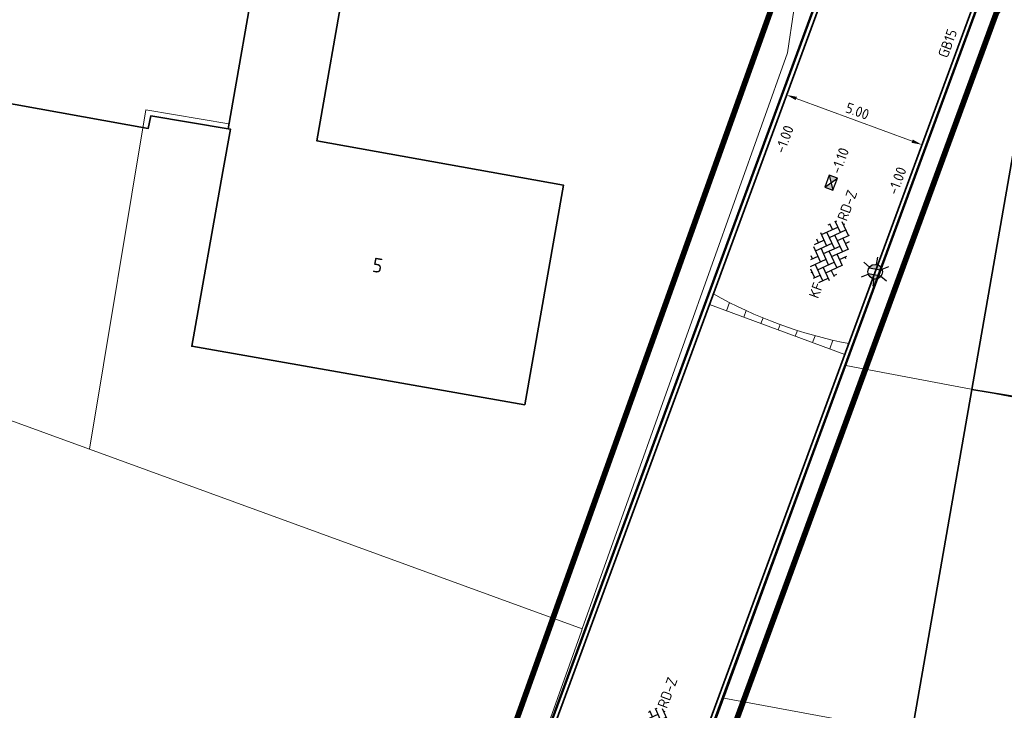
# Model space of a CAD drawing. Header units: metres. Extents: x 2514 to 227642, y 1683 to 852646.
# Tile 133 of 256: x 113734 to 113768, y 426345 to 426369. Entities that reach past the tile are written whole.
import ezdxf
from ezdxf.enums import TextEntityAlignment as Align
from ezdxf.lldxf.tags import DXFTag

# ---------------------------------------------------------------- set-up
doc = ezdxf.new("R2010")
doc.units = ezdxf.units.M
doc.linetypes.add('XX-CENTER', pattern=[8, 5, -1, 1, -1])
doc.layers.get('Defpoints').update_dxf_attribs({"color": 244, "lineweight": 35})
for name, color, linetype, lineweight in [('B-WE-KG-GRENS_PERCEEL-GV', 252, 'KG-PERCEEL', 18), ('B-WE-OG-BEBOUWING-GV', 4, 'Continuous', 35), ('B-WE-OG-BEBOUWING_HUISNUMMER-T25-200', 7, 'Continuous', 25), ('N-WE-IE-MEUBILAIR_WEGMEUBILAIR_LICHTMAST-S', 7, 'Continuous', 25), ('N-WE-KG-WERKGRENS-G', 7, 'XX-CENTER', 35), ('N-WE-RI-HWA_KOLK-S', 150, 'Continuous', 25), ('N-WE-VH-KANTOPSLUITING-T18', 1, 'Continuous', 18), ('N-WE-VH-KANTOPSLUITING_ACHTERKANTBAND-G', 1, 'Continuous', 50), ('N-WE-VH-KANTOPSLUITING_GELEIDEBAND-G', 2, 'Continuous', 35), ('N-WE-VH-M', 7, 'Continuous', 18), ('N-WE-VH-NAP-T18', 1, 'Continuous', 18), ('N-WE-VH-VERHARDING_BETONSTRAATSTEEN-S', 1, 'Continuous', 25), ('N-WE-VH-VERKANTING-G', 252, 'Continuous', 5)]:
    doc.layers.add(name, color=color, linetype=linetype, lineweight=lineweight)
doc.styles.add('ISO', font='NLCS-ISO.ttf')
doc.styles.add('NLCS-ISO', font='NLCS-ISO.ttf', dxfattribs={"height": 1.8})
doc.styles.add('NLCS-ISO-M200-T18', font='NLCS-ISO.ttf', dxfattribs={"height": 0.36})
doc.styles.add('NLCS-ISO-M200-T25', font='NLCS-ISO.ttf', dxfattribs={"height": 0.5})
doc.styles.get("Standard").update_dxf_attribs({"font": 'romans'})
tags = doc.linetypes.add('KG-PERCEEL', pattern='A,5.5,-2,["P",Standard,S=1.8,R=0,X=-0.5,Y=-0.9],-2,5.5,-2,[5,NLCS.SHX,S=0.75,R=0,X=0,Y=0],-2', length=19).pattern_tags.tags
tags[6] = DXFTag(74, 10)
doc.dimstyles.new('NLCS-M200-T18-PIJL_L2_H1', dxfattribs={"dimscale": 0.2, "dimtxt": 2.5, "dimasz": 1.8, "dimexe": 2, "dimexo": 2, "dimgap": 0.7, "dimtad": 1, "dimzin": 0, "dimdsep": 46, "dimtxsty": 'NLCS-ISO-M200-T18', "dimcen": 0, "dimdle": 2, "dimclrd": 256, "dimclre": 256, "dimclrt": 1, "dimadec": 1, "dimazin": 0, "dimtfac": 1, "dimtdec": 3, "dimtofl": 0, "dimtmove": 0, "dimatfit": 3, "dimfxl": 2, "dimfxlon": 1, "dimtfillclr": 256, "dimtolj": 1, "dimtzin": 0, "dimlwd": -1, "dimlwe": -1, "dimarcsym": 0})

# ---------------------------------------------------------------- blocks, each defined once
blk = doc.blocks.new('SVH-BSS_KEIFORMAAT_KEPER-SO')
at = {"ltscale": 0.1}
for p, q in [((-5.2, 0.74), (-4.03, 1.91)), ((-3.6, 2.11), (-1.48, 0)), ((-2.48, 2.48), (-1.48, 1.48)), ((-2.23, 0.74), (-0.21, 2.76)), ((-2.23, 2.23), (-1.85, 2.61)), ((-0.74, 2.23), (1.48, 0)), ((0.22, 2.75), (1.48, 1.48)), ((0.74, 2.23), (1.2, 2.68)), ((0.74, 0.74), (2.45, 2.45)), ((2.23, 2.23), (4.45, 0)), ((4.22, 1.72), (4.45, 1.48)), ((-5.34, 0.88), (-4.45, 0)), ((-5.2, -0.74), (-2.97, 1.48)), ((-4.81, -1.84), (-2.97, 0)), ((-4.56, 1.6), (-4.45, 1.48)), ((-3.71, 0.74), (-1.48, -1.48)), ((-2.23, -0.74), (0, 1.48)), ((-2.23, -2.23), (0, 0)), ((-0.74, 0.74), (1.48, -1.48)), ((0.74, -0.74), (2.97, 1.48)), ((0.74, -2.23), (2.97, 0)), ((2.23, 0.74), (4.45, -1.48)), ((3.71, 0.74), (4.5, 1.53)), ((3.71, -0.74), (5.25, 0.79)), ((5.2, 0.74), (5.39, 0.55)), ((-5.73, -0.2), (-4.45, -1.48)), ((-3.89, -2.41), (-2.97, -1.48)), ((-3.71, -0.74), (-1.48, -2.97)), ((-1.59, -3.08), (0, -1.48)), ((-0.74, -0.74), (1.48, -2.97)), ((1.36, -3.09), (2.97, -1.48)), ((2.23, -0.74), (3.84, -2.36)), ((3.71, -2.23), (5.57, -0.37)), ((5.2, -0.74), (5.41, -0.95)), ((-3.71, -2.23), (-3.27, -2.67)), ((-0.74, -2.23), (0.21, -3.18)), ((-0.22, -3.19), (0, -2.97)), ((2.23, -2.23), (2.78, -2.78))]:
    blk.add_line(p, q, dxfattribs=at)
at = {"style": 'NLCS-ISO'}
blk.add_attdef('FORMAAT', text='', height=1.8, dxfattribs=at).set_placement((-5.83, -0.22), align=Align.MIDDLE_RIGHT)
blk.add_attdef('KLEUR', text='', height=1.8, dxfattribs=at).set_placement((5.82, -0.22), align=Align.MIDDLE_LEFT)
at = {"style": 'NLCS-ISO', "flags": 1}
blk.add_attdef('FUNCTIE', text='', height=1.8, dxfattribs=at).set_placement((0.12, -3.58), align=Align.MIDDLE_CENTER)
blk = doc.blocks.new('*D475')
at = {"layer": 'Defpoints', "color": 0, "transparency": 16777216}
for p in [(113761.148, 426368.419), (113765.84, 426366.691), (113765.114, 426364.721)]:
    blk.add_point(p, dxfattribs=at)
at = {"layer": 'N-WE-VH-M', "transparency": 16777216}
for p, q in [((113760.561, 426366.825), (113760.284, 426366.074)), ((113760.76, 426366.325), (113764.776, 426364.846)), ((113765.253, 426365.097), (113764.976, 426364.346))]:
    blk.add_line(p, q, dxfattribs=at)
for points in [[(113760.781, 426366.381), (113760.739, 426366.268), (113760.422, 426366.449)], [(113764.797, 426364.902), (113764.756, 426364.789), (113765.114, 426364.721)]]:
    blk.add_solid(points, dxfattribs=at)
at = {"layer": 'N-WE-VH-M', "color": 1, "transparency": 16777216, "insert": (113762.879, 426365.885), "char_height": 0.36, "attachment_point": 5, "rotation": 339.7819, "style": 'NLCS-ISO-M200-T18'}
blk.add_mtext('\\A1;5.00', dxfattribs=at)
blk = doc.blocks.new('N-SRI-KOLK_STRAAT_450X300-SO')
h = blk.add_hatch(color=256)
h.dxf.hatch_style = 1
h.paths.add_polyline_path([(0, 0.75), (-1.125, 1.5), (-1.125, 0)])
h.paths.add_polyline_path([(1.125, 1.5), (0, 0.75), (1.125, 0)])
for p, q in [((-1.125, 0), (1.125, 1.5)), ((1.125, 0), (-1.125, 1.5))]:
    blk.add_line(p, q)
at = {"flags": 128}
blk.add_lwpolyline([(-1.125, 0), (1.125, 0), (1.125, 1.5), (-1.125, 1.5)], close=True, dxfattribs=at)
blk = doc.blocks.new('N-SIE-WEG_LICHTMAST-SO')
h = blk.add_hatch(color=256)
h.paths.add_polyline_path([(1.16, 0.5, 0.658505), (-1.16, 0.5)])
h.paths.add_polyline_path([(-1.16, -0.5, 0.658505), (1.16, -0.5)])
at = {"flags": 128}
for points in [[(0, 1.27), (0, 2.53)], [(-2.19, 1.27), (-1.1, 0.63)], [(-1.16, 0.5), (1.16, 0.5)], [(1.1, 0.63), (2.19, 1.27)], [(-2.19, -1.27), (-1.1, -0.63)], [(-1.16, -0.5), (1.16, -0.5)], [(0, -1.27), (0, -2.53)], [(2.19, -1.27), (1.1, -0.63)]]:
    blk.add_lwpolyline(points, dxfattribs=at)
at = {"ltscale": 0.5}
blk.add_circle((0, 0), 1.27, dxfattribs=at)
at = {"style": 'NLCS-ISO'}
blk.add_attdef('TYPE', text='', height=1.8, dxfattribs=at).set_placement((0, 2.53), align=Align.BOTTOM_CENTER)

msp = doc.modelspace()

# ---------------------------------------------------------------- hatches: boundary and pattern name
at = {"layer": 'N-WE-VH-VERKANTING-G', "ltscale": 0.2}
h = msp.add_hatch(dxfattribs=at)
h.set_pattern_fill('ANSI31', color=256, scale=0.2, angle=45)
h.set_pattern_definition([(69.78195, (113720.66616, 426258.4999), (-0.595874, 0.219452), [])])
edge = h.paths.add_edge_path()
edge.add_line((113757.883, 426359.555), (113757.745, 426359.18))
edge.add_line((113757.745, 426359.18), (113762.437, 426357.452))
edge.add_line((113762.437, 426357.452), (113762.575, 426357.827))
edge.add_arc((113765.595, 426373.259), 15.725, 240.6341, 258.9298, ccw=False)

# ---------------------------------------------------------------- linework, layer by layer
at = {"layer": 'B-WE-KG-GRENS_PERCEEL-GV', "ltscale": 0.2}
for points in [[(113718.614, 426360.59), (113736.25, 426354.168), (113738.203, 426365.933), (113741.088, 426365.443), (113743.058, 426376.615), (113728.924, 426379.095), (113721.921, 426380.357)], [(113769.017, 426372.185), (113759.476, 426373.734), (113759.926, 426372.563), (113760.38, 426371.57), (113760.71, 426370.601), (113760.668, 426369.38), (113760.458, 426367.907)], [(113784.795, 426353.255), (113785.489, 426357.324), (113787.426, 426368.965), (113769.017, 426372.185), (113767.029, 426369.505), (113762.474, 426357.069)], [(113736.25, 426354.168), (113753.34, 426347.944), (113760.458, 426367.907)], [(113784.795, 426353.255), (113774.411, 426354.98), (113774.53, 426354.794), (113762.474, 426357.069), (113758.252, 426345.545), (113772.426, 426342.916), (113772.545, 426343.079), (113782.786, 426341.488), (113783.77, 426347.247)], [(113715.316, 426356.25), (113711.772, 426345.165), (113722.51, 426341.253), (113723.452, 426343.885), (113748.674, 426334.862), (113753.312, 426347.866), (113753.34, 426347.944)], [(113758.252, 426345.545), (113754.195, 426334.472), (113754.083, 426334.166)]]:
    msp.add_lwpolyline(points, dxfattribs=at)
at = {"layer": 'B-WE-OG-BEBOUWING-GV'}
for points in [[(113739.356, 426373.201), (113729.376, 426374.981), (113728.723, 426371.319), (113727.562, 426371.526), (113726.817, 426367.348), (113738.295, 426365.285), (113738.38, 426365.718), (113741.058, 426365.275), (113742.095, 426371.151), (113739.087, 426371.694)], [(113745.143, 426370.601), (113742.095, 426371.151), (113741.058, 426365.275), (113741.142, 426365.261), (113740.883, 426363.795), (113739.801, 426357.74), (113751.346, 426355.707), (113752.687, 426363.322), (113744.135, 426364.857)], [(113786.769, 426365.019), (113768.925, 426368.14), (113766.845, 426356.244), (113774.775, 426354.941), (113775.238, 426357.673), (113774.157, 426357.856), (113774.758, 426361.399), (113785.786, 426359.528), (113785.854, 426359.516)], [(113774.775, 426354.941), (113766.845, 426356.244), (113764.762, 426344.338), (113772.63, 426343.081), (113773.106, 426345.886), (113772.086, 426346.059), (113772.699, 426349.67), (113783.903, 426347.769), (113784.831, 426353.235)]]:
    msp.add_lwpolyline(points, close=True, dxfattribs=at)
at = {"layer": 'N-WE-KG-WERKGRENS-G', "ltscale": 0.5, "const_width": 0.2, "flags": 128}
msp.add_lwpolyline([(113683.827, 426386.412), (113761.073, 426372.715), (113733.508, 426295.834, -0.460826), (113724.855, 426292.548), (113668.332, 426303.712, -0.306359), (113663.327, 426308.759)], format="xyb", close=True, dxfattribs=at)
msp.add_lwpolyline([(113769.243, 426371.363), (113822.217, 426362.125), (113825.433, 426357.423), (113818.639, 426318.645), (113777.258, 426325.495), (113776.568, 426321.326), (113771.356, 426322.136), (113770.813, 426317.995), (113789.473, 426314.759), (113787.664, 426304.35), (113786.199, 426304.578), (113784.187, 426292.563), (113782.241, 426292.888), (113780.145, 426281.172), (113758.767, 426284.872), (113758.248, 426281.874), (113739.236, 426285.165), (113737.657, 426287.601), (113767.699, 426369.298)], close=True, dxfattribs=at)
at = {"layer": 'N-WE-VH-KANTOPSLUITING_ACHTERKANTBAND-G', "ltscale": 0.2}
for p, q in [((113733.948, 426294.999), (113762.825, 426373.407)), ((113738.922, 426293.167), (113768.111, 426372.425))]:
    msp.add_line(p, q, dxfattribs=at)
at = {"layer": 'N-WE-VH-KANTOPSLUITING_GELEIDEBAND-G', "ltscale": 0.2}
for p, q in [((113734.089, 426294.947), (113762.966, 426373.355)), ((113738.781, 426293.219), (113767.971, 426372.477))]:
    msp.add_line(p, q, dxfattribs=at)
at = {"layer": 'N-WE-VH-VERKANTING-G', "ltscale": 0.2, "flags": 128}
msp.add_lwpolyline([(113757.883, 426359.555), (113757.745, 426359.18), (113762.437, 426357.452), (113762.575, 426357.827, -0.08)], format="xyb", close=True, dxfattribs=at)

# ---------------------------------------------------------------- block references
at = {"layer": 'N-WE-IE-MEUBILAIR_WEGMEUBILAIR_LICHTMAST-S', "xscale": 0.2, "yscale": 0.2, "zscale": 0.2, "rotation": 350.1566500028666}
msp.add_blockref('N-SIE-WEG_LICHTMAST-SO', (113763.494, 426360.321), dxfattribs=at)
at = {"layer": 'N-WE-RI-HWA_KOLK-S', "ltscale": 0.2, "xscale": 0.1999999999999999, "yscale": 0.1999999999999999, "zscale": 0.1999999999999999, "rotation": 249.7819498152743}
msp.add_blockref('N-SRI-KOLK_STRAAT_450X300-SO', (113761.825, 426363.457), dxfattribs=at)
at = {"layer": 'N-WE-VH-VERHARDING_BETONSTRAATSTEEN-S', "xscale": 0.2, "yscale": 0.2, "zscale": 0.2, "rotation": 69.78194981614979}
for p in [(113761.895, 426361.034), (113755.661, 426344.146)]:
    msp.add_blockref('SVH-BSS_KEIFORMAAT_KEPER-SO', p, dxfattribs=at).add_auto_attribs({'FORMAAT': 'KF', 'KLEUR': 'RD-Z'})

# ---------------------------------------------------------------- texts
at = {"layer": 'B-WE-OG-BEBOUWING_HUISNUMMER-T25-200', "style": 'NLCS-ISO-M200-T25'}
msp.add_text('5', height=0.5, rotation=350, dxfattribs=at).set_placement((113746.245, 426360.54), align=Align.MIDDLE)
at = {"layer": 'N-WE-VH-KANTOPSLUITING-T18', "style": 'NLCS-ISO-M200-T18'}
msp.add_text('GB15', height=0.36, rotation=69.789, dxfattribs=at).set_placement((113765.999, 426367.703))
at = {"layer": 'N-WE-VH-NAP-T18', "style": 'ISO'}
for s, p in [('-1.00', (113760.345, 426364.39)), ('-1.10', (113762.282, 426363.676)), ('-1.00', (113764.255, 426362.949))]:
    msp.add_text(s, height=0.36, rotation=69.789, dxfattribs=at).set_placement(p)

# ---------------------------------------------------------------- dimensions: what is measured, and where the dimension line sits
at = {"layer": 'N-WE-VH-M'}
dim = msp.add_linear_dim(base=(113765.114, 426364.721), p1=(113761.148, 426368.419), p2=(113765.84, 426366.691), angle=339.7819, dimstyle='NLCS-M200-T18-PIJL_L2_H1', override={"dimclrt": 1}, dxfattribs=at)
dim.commit()
dim.dimension.update_dxf_attribs({"geometry": '*D475', "text_midpoint": (113762.879, 426365.885)})

doc.saveas('drawing.dxf')
